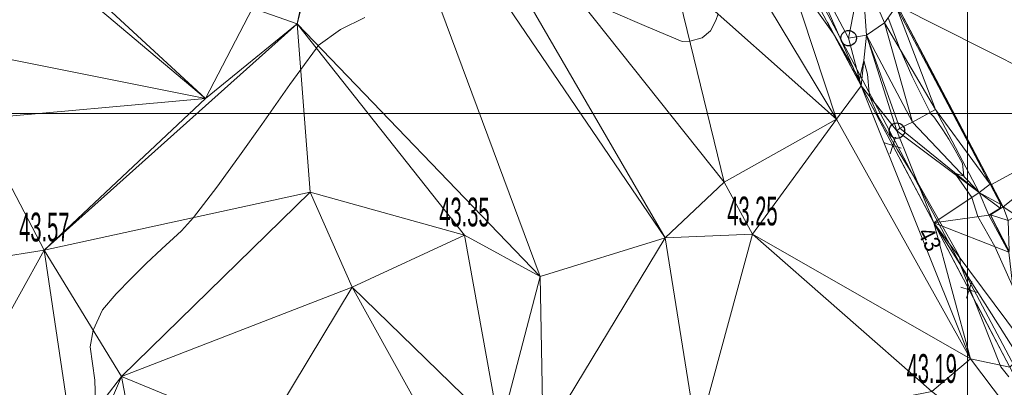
# Model space of a CAD drawing. Extents: x 79271 to 79617, y -3659238 to -3658956.
# Tile 7 of 29: x 79354 to 79402, y -3659113 to -3659095. Entities that reach past the tile are written whole.
import ezdxf
from ezdxf.enums import TextEntityAlignment as Align
from ezdxf.lldxf.tags import DXFTag

# ---------------------------------------------------------------- set-up
doc = ezdxf.new("R2010")
doc.units = 0
for name, color, linetype in [('3dFace', 7, 'Continuous'), ('BK', 7, 'Continuous'), ('ELEVATION', 7, 'Continuous'), ('ERF_LINES', 7, 'Continuous'), ('FENCE', 7, 'Continuous'), ('GCONTOUR', 7, 'Continuous'), ('GRID', 7, 'Continuous'), ('MCONTOUR', 7, 'Continuous'), ('POWER_PLUG', 7, 'Continuous'), ('TK', 7, 'Continuous')]:
    doc.layers.add(name, color=color, linetype=linetype)
doc.styles.add('Arial', font='arial.ttf', dxfattribs={"height": 1})
tags = doc.linetypes.add('DOTTED500', pattern=[1.2, 0.7, -0.5]).pattern_tags.tags
tags[6:7] = [DXFTag(74, 4), DXFTag(75, 0), DXFTag(340, '0'), DXFTag(46, 0.0), DXFTag(50, 0.0), DXFTag(44, 0.0), DXFTag(45, 0.0)]
tags[4:5] = [DXFTag(74, 4), DXFTag(75, 0), DXFTag(340, '0'), DXFTag(46, 0.0), DXFTag(50, 0.0), DXFTag(44, 0.0), DXFTag(45, 0.0)]

msp = doc.modelspace()

# ---------------------------------------------------------------- linework, layer by layer
at = {"layer": '3dFace', "color": 142, "linetype": 'Continuous', "lineweight": 0, "transparency": 33554687}
for points in [[(79370.358, -3659084.04, 43.649), (79385.3, -3659106.037, 43.271), (79371.753, -3659082.671, 43.664), (79370.358, -3659084.04, 43.649)], [(79371.753, -3659082.671, 43.664), (79385.3, -3659106.037, 43.271), (79388.181, -3659103.33, 43.371), (79371.753, -3659082.671, 43.664)], [(79371.753, -3659082.671, 43.664), (79388.181, -3659103.33, 43.371), (79385.72, -3659093.231, 43.561), (79371.753, -3659082.671, 43.664)], [(79367.427, -3659095.641, 43.52), (79370.358, -3659084.04, 43.649), (79369.531, -3659085.726, 43.763), (79367.427, -3659095.641, 43.52)], [(79367.427, -3659095.641, 43.52), (79379.239, -3659107.919, 43.287), (79370.358, -3659084.04, 43.649), (79367.427, -3659095.641, 43.52)], [(79370.358, -3659084.04, 43.649), (79379.239, -3659107.919, 43.287), (79385.3, -3659106.037, 43.271), (79370.358, -3659084.04, 43.649)], [(79369.531, -3659085.726, 43.763), (79365.257, -3659094.883, 43.645), (79367.427, -3659095.641, 43.52), (79369.531, -3659085.726, 43.763)], [(79350.609, -3659088.862, 43.786), (79362.964, -3659099.272, 43.569), (79350.947, -3659088.178, 43.883), (79350.609, -3659088.862, 43.786)], [(79350.947, -3659088.178, 43.883), (79362.964, -3659099.272, 43.569), (79365.257, -3659094.883, 43.645), (79350.947, -3659088.178, 43.883)], [(79350.609, -3659088.862, 43.786), (79349.915, -3659096.653, 43.719), (79362.964, -3659099.272, 43.569), (79350.609, -3659088.862, 43.786)], [(79388.204, -3659091.265, 43.46), (79393.637, -3659100.27, 43.337), (79390.286, -3659090.09, 42.869), (79388.204, -3659091.265, 43.46)], [(79390.286, -3659090.09, 42.869), (79393.637, -3659100.27, 43.337), (79394.837, -3659098.655, 43.055), (79390.286, -3659090.09, 42.869)], [(79390.286, -3659090.09, 42.869), (79394.837, -3659098.655, 43.055), (79391.824, -3659091.806, 42.633), (79390.286, -3659090.09, 42.869)], [(79403.86, -3659090.897, 42.342), (79396.574, -3659094.748, 42.212), (79407.264, -3659100.119, 42.295), (79403.86, -3659090.897, 42.342)], [(79385.72, -3659093.231, 43.561), (79393.637, -3659100.27, 43.337), (79388.204, -3659091.265, 43.46), (79385.72, -3659093.231, 43.561)], [(79391.824, -3659091.806, 42.633), (79394.837, -3659098.655, 43.055), (79394.224, -3659096.333, 42.641), (79391.824, -3659091.806, 42.633)], [(79391.824, -3659091.806, 42.633), (79394.224, -3659096.333, 42.641), (79394.862, -3659093.044, 42.474), (79391.824, -3659091.806, 42.633)], [(79385.72, -3659093.231, 43.561), (79388.181, -3659103.33, 43.371), (79393.637, -3659100.27, 43.337), (79385.72, -3659093.231, 43.561)], [(79394.862, -3659093.044, 42.474), (79394.224, -3659096.333, 42.641), (79395.084, -3659096.19, 42.945), (79394.862, -3659093.044, 42.474)], [(79394.862, -3659093.044, 42.474), (79395.084, -3659096.19, 42.945), (79395.967, -3659095.583, 42.553), (79394.862, -3659093.044, 42.474)], [(79394.862, -3659093.044, 42.474), (79395.967, -3659095.583, 42.553), (79396.531, -3659094.792, 42.382), (79394.862, -3659093.044, 42.474)], [(79362.964, -3659099.272, 43.569), (79367.427, -3659095.641, 43.52), (79365.257, -3659094.883, 43.645), (79362.964, -3659099.272, 43.569)], [(79395.967, -3659095.583, 42.553), (79398.449, -3659099.792, 42.371), (79396.531, -3659094.792, 42.382), (79395.967, -3659095.583, 42.553)], [(79396.531, -3659094.792, 42.382), (79401.098, -3659103.429, 42.34), (79396.574, -3659094.748, 42.212), (79396.531, -3659094.792, 42.382)], [(79396.531, -3659094.792, 42.382), (79398.449, -3659099.792, 42.371), (79401.098, -3659103.429, 42.34), (79396.531, -3659094.792, 42.382)], [(79396.574, -3659094.748, 42.212), (79401.098, -3659103.429, 42.34), (79401.163, -3659103.44, 42.166), (79396.574, -3659094.748, 42.212)], [(79396.574, -3659094.748, 42.212), (79401.163, -3659103.44, 42.166), (79407.264, -3659100.119, 42.295), (79396.574, -3659094.748, 42.212)], [(79362.964, -3659099.272, 43.569), (79355.138, -3659106.633, 43.569), (79367.427, -3659095.641, 43.52), (79362.964, -3659099.272, 43.569)], [(79355.138, -3659106.633, 43.569), (79368.053, -3659103.821, 43.446), (79367.427, -3659095.641, 43.52), (79355.138, -3659106.633, 43.569)], [(79368.053, -3659103.821, 43.446), (79375.552, -3659105.902, 43.346), (79367.427, -3659095.641, 43.52), (79368.053, -3659103.821, 43.446)], [(79367.427, -3659095.641, 43.52), (79375.552, -3659105.902, 43.346), (79379.239, -3659107.919, 43.287), (79367.427, -3659095.641, 43.52)], [(79395.084, -3659096.19, 42.945), (79397.32, -3659100.41, 42.915), (79395.967, -3659095.583, 42.553), (79395.084, -3659096.19, 42.945)], [(79395.967, -3659095.583, 42.553), (79397.32, -3659100.41, 42.915), (79398.449, -3659099.792, 42.371), (79395.967, -3659095.583, 42.553)], [(79394.224, -3659096.333, 42.641), (79394.837, -3659098.655, 43.055), (79395.084, -3659096.19, 42.945), (79394.224, -3659096.333, 42.641)], [(79395.084, -3659096.19, 42.945), (79394.837, -3659098.655, 43.055), (79396.569, -3659100.829, 42.829), (79395.084, -3659096.19, 42.945)], [(79395.084, -3659096.19, 42.945), (79396.569, -3659100.829, 42.829), (79396.706, -3659100.713, 42.799), (79395.084, -3659096.19, 42.945)], [(79395.084, -3659096.19, 42.945), (79396.706, -3659100.713, 42.799), (79397.32, -3659100.41, 42.915), (79395.084, -3659096.19, 42.945)], [(79362.964, -3659099.272, 43.569), (79349.915, -3659096.653, 43.719), (79351.795, -3659100.268, 43.756), (79362.964, -3659099.272, 43.569)], [(79393.637, -3659100.27, 43.337), (79400.15, -3659111.919, 43.356), (79394.837, -3659098.655, 43.055), (79393.637, -3659100.27, 43.337)], [(79394.837, -3659098.655, 43.055), (79400.15, -3659111.919, 43.356), (79398.361, -3659105.303, 43.131), (79394.837, -3659098.655, 43.055)], [(79394.837, -3659098.655, 43.055), (79398.361, -3659105.303, 43.131), (79396.569, -3659100.829, 42.829), (79394.837, -3659098.655, 43.055)], [(79362.964, -3659099.272, 43.569), (79351.795, -3659100.268, 43.756), (79355.138, -3659106.633, 43.569), (79362.964, -3659099.272, 43.569)], [(79397.32, -3659100.41, 42.915), (79400.57, -3659103.836, 42.375), (79398.449, -3659099.792, 42.371), (79397.32, -3659100.41, 42.915)], [(79398.449, -3659099.792, 42.371), (79400.57, -3659103.836, 42.375), (79401.098, -3659103.429, 42.34), (79398.449, -3659099.792, 42.371)], [(79351.795, -3659100.268, 43.756), (79350.229, -3659107.412, 43.693), (79355.138, -3659106.633, 43.569), (79351.795, -3659100.268, 43.756)], [(79393.637, -3659100.27, 43.337), (79388.181, -3659103.33, 43.371), (79389.548, -3659105.853, 43.254), (79393.637, -3659100.27, 43.337)], [(79393.637, -3659100.27, 43.337), (79389.548, -3659105.853, 43.254), (79400.15, -3659111.919, 43.356), (79393.637, -3659100.27, 43.337)], [(79396.706, -3659100.713, 42.799), (79400.57, -3659103.836, 42.375), (79397.32, -3659100.41, 42.915), (79396.706, -3659100.713, 42.799)], [(79401.163, -3659103.44, 42.166), (79401.73, -3659104.535, 42.185), (79407.264, -3659100.119, 42.295), (79401.163, -3659103.44, 42.166)], [(79407.264, -3659100.119, 42.295), (79401.73, -3659104.535, 42.185), (79402.39, -3659104.96, 42.162), (79407.264, -3659100.119, 42.295)], [(79396.569, -3659100.829, 42.829), (79400.57, -3659103.836, 42.375), (79396.706, -3659100.713, 42.799), (79396.569, -3659100.829, 42.829)], [(79396.569, -3659100.829, 42.829), (79398.361, -3659105.303, 43.131), (79400.57, -3659103.836, 42.375), (79396.569, -3659100.829, 42.829)], [(79385.3, -3659106.037, 43.271), (79389.548, -3659105.853, 43.254), (79388.181, -3659103.33, 43.371), (79385.3, -3659106.037, 43.271)], [(79368.053, -3659103.821, 43.446), (79355.138, -3659106.633, 43.569), (79358.892, -3659112.77, 43.46), (79368.053, -3659103.821, 43.446)], [(79368.053, -3659103.821, 43.446), (79358.892, -3659112.77, 43.46), (79370.096, -3659108.437, 43.387), (79368.053, -3659103.821, 43.446)], [(79375.552, -3659105.902, 43.346), (79368.053, -3659103.821, 43.446), (79370.096, -3659108.437, 43.387), (79375.552, -3659105.902, 43.346)], [(79401.098, -3659103.429, 42.34), (79400.57, -3659103.836, 42.375), (79401.615, -3659104.414, 42.333), (79401.098, -3659103.429, 42.34)], [(79401.098, -3659103.429, 42.34), (79401.615, -3659104.414, 42.333), (79401.163, -3659103.44, 42.166), (79401.098, -3659103.429, 42.34)], [(79401.163, -3659103.44, 42.166), (79401.615, -3659104.414, 42.333), (79401.73, -3659104.535, 42.185), (79401.163, -3659103.44, 42.166)], [(79401.042, -3659104.931, 42.338), (79400.57, -3659103.836, 42.375), (79398.361, -3659105.303, 43.131), (79401.042, -3659104.931, 42.338)], [(79401.615, -3659104.414, 42.333), (79400.57, -3659103.836, 42.375), (79401.59, -3659104.59, 42.326), (79401.615, -3659104.414, 42.333)], [(79401.59, -3659104.59, 42.326), (79400.57, -3659103.836, 42.375), (79401.042, -3659104.931, 42.338), (79401.59, -3659104.59, 42.326)], [(79401.59, -3659104.59, 42.326), (79401.042, -3659104.931, 42.338), (79401.112, -3659104.918, 42.184), (79401.59, -3659104.59, 42.326)], [(79401.59, -3659104.59, 42.326), (79401.112, -3659104.918, 42.184), (79401.73, -3659104.535, 42.185), (79401.59, -3659104.59, 42.326)], [(79401.73, -3659104.535, 42.185), (79401.112, -3659104.918, 42.184), (79401.979, -3659105.187, 42.162), (79401.73, -3659104.535, 42.185)], [(79401.73, -3659104.535, 42.185), (79401.615, -3659104.414, 42.333), (79401.59, -3659104.59, 42.326), (79401.73, -3659104.535, 42.185)], [(79401.979, -3659105.187, 42.162), (79402.39, -3659104.96, 42.162), (79401.73, -3659104.535, 42.185), (79401.979, -3659105.187, 42.162)], [(79402.016, -3659106.729, 42.352), (79401.042, -3659104.931, 42.338), (79398.361, -3659105.303, 43.131), (79402.016, -3659106.729, 42.352)], [(79401.112, -3659104.918, 42.184), (79401.042, -3659104.931, 42.338), (79402.016, -3659106.729, 42.352), (79401.112, -3659104.918, 42.184)], [(79401.112, -3659104.918, 42.184), (79402.016, -3659106.729, 42.352), (79402.019, -3659106.684, 42.192), (79401.112, -3659104.918, 42.184)], [(79401.112, -3659104.918, 42.184), (79402.019, -3659106.684, 42.192), (79401.979, -3659105.187, 42.162), (79401.112, -3659104.918, 42.184)], [(79400.15, -3659111.919, 43.356), (79402.064, -3659112.32, 42.882), (79398.361, -3659105.303, 43.131), (79400.15, -3659111.919, 43.356)], [(79398.361, -3659105.303, 43.131), (79402.064, -3659112.32, 42.882), (79402.507, -3659111.855, 42.714), (79398.361, -3659105.303, 43.131)], [(79398.361, -3659105.303, 43.131), (79402.507, -3659111.855, 42.714), (79402.483, -3659110.833, 42.706), (79398.361, -3659105.303, 43.131)], [(79398.361, -3659105.303, 43.131), (79402.483, -3659110.833, 42.706), (79402.016, -3659106.729, 42.352), (79398.361, -3659105.303, 43.131)], [(79370.096, -3659108.437, 43.387), (79377.272, -3659115.422, 43.197), (79375.552, -3659105.902, 43.346), (79370.096, -3659108.437, 43.387)], [(79375.552, -3659105.902, 43.346), (79377.272, -3659115.422, 43.197), (79379.239, -3659107.919, 43.287), (79375.552, -3659105.902, 43.346)], [(79379.239, -3659107.919, 43.287), (79379.376, -3659115.832, 43.148), (79385.3, -3659106.037, 43.271), (79379.239, -3659107.919, 43.287)], [(79385.3, -3659106.037, 43.271), (79379.376, -3659115.832, 43.148), (79386.865, -3659115.758, 43.231), (79385.3, -3659106.037, 43.271)], [(79385.3, -3659106.037, 43.271), (79386.865, -3659115.758, 43.231), (79389.548, -3659105.853, 43.254), (79385.3, -3659106.037, 43.271)], [(79386.865, -3659115.758, 43.231), (79398.262, -3659113.506, 43.185), (79389.548, -3659105.853, 43.254), (79386.865, -3659115.758, 43.231)], [(79400.15, -3659111.919, 43.356), (79389.548, -3659105.853, 43.254), (79398.262, -3659113.506, 43.185), (79400.15, -3659111.919, 43.356)], [(79355.138, -3659106.633, 43.569), (79349.204, -3659117.327, 43.562), (79356.509, -3659115.885, 43.536), (79355.138, -3659106.633, 43.569)], [(79355.138, -3659106.633, 43.569), (79350.229, -3659107.412, 43.693), (79349.204, -3659117.327, 43.562), (79355.138, -3659106.633, 43.569)], [(79355.138, -3659106.633, 43.569), (79356.509, -3659115.885, 43.536), (79358.892, -3659112.77, 43.46), (79355.138, -3659106.633, 43.569)], [(79379.239, -3659107.919, 43.287), (79377.272, -3659115.422, 43.197), (79379.376, -3659115.832, 43.148), (79379.239, -3659107.919, 43.287)], [(79370.096, -3659108.437, 43.387), (79358.892, -3659112.77, 43.46), (79365.768, -3659115.609, 43.358), (79370.096, -3659108.437, 43.387)], [(79370.096, -3659108.437, 43.387), (79365.768, -3659115.609, 43.358), (79374.799, -3659116.902, 43.092), (79370.096, -3659108.437, 43.387)], [(79370.096, -3659108.437, 43.387), (79374.799, -3659116.902, 43.092), (79377.272, -3659115.422, 43.197), (79370.096, -3659108.437, 43.387)], [(79405.606, -3659119.134, 42.756), (79400.15, -3659111.919, 43.356), (79398.262, -3659113.506, 43.185), (79405.606, -3659119.134, 42.756)], [(79405.606, -3659119.134, 42.756), (79402.064, -3659112.32, 42.882), (79400.15, -3659111.919, 43.356), (79405.606, -3659119.134, 42.756)], [(79356.509, -3659115.885, 43.536), (79356.91, -3659117.372, 43.452), (79358.892, -3659112.77, 43.46), (79356.509, -3659115.885, 43.536)], [(79358.892, -3659112.77, 43.46), (79356.91, -3659117.372, 43.452), (79360.657, -3659122.094, 43.267), (79358.892, -3659112.77, 43.46)], [(79360.657, -3659122.094, 43.267), (79365.768, -3659115.609, 43.358), (79358.892, -3659112.77, 43.46), (79360.657, -3659122.094, 43.267)]]:
    msp.add_3dface(points, dxfattribs=at)
at = {"layer": 'BK', "color": 9, "linetype": 'DOTTED500', "lineweight": 9, "transparency": 33554687}
for p, q in [((79396.574, -3659094.748, 42.112), (79401.163, -3659103.44, 42.066)), ((79401.163, -3659103.44, 42.066), (79401.73, -3659104.535, 42.085)), ((79401.73, -3659104.535, 42.085), (79401.112, -3659104.918, 42.084)), ((79401.112, -3659104.918, 42.084), (79402.019, -3659106.684, 42.092))]:
    msp.add_line(p, q, dxfattribs=at)
at = {"layer": 'ERF_LINES', "color": 9, "linetype": 'Continuous', "lineweight": 9, "transparency": 33554687}
msp.add_line((79420.73, -3659147.142), (79378.663, -3659067.701), dxfattribs=at)
at = {"layer": 'FENCE', "color": 1, "linetype": 'Continuous', "lineweight": 9, "transparency": 33554687}
for p, q in [((79394.837, -3659098.655, 42.888), (79393.195, -3659095.564, 42.955)), ((79396.019, -3659100.885, 42.945), (79394.837, -3659098.655, 43.031)), ((79396.776, -3659101.673, 42.988), (79395.965, -3659101.423, 43.031)), ((79396.246, -3659101.954, 42.988), (79396.495, -3659101.142, 43.031)), ((79398.361, -3659105.303, 42.996), (79396.722, -3659102.211, 43.031)), ((79399.73, -3659107.898, 43.049), (79398.361, -3659105.303, 42.782)), ((79400.486, -3659108.687, 42.915), (79399.675, -3659108.436, 42.782)), ((79399.955, -3659108.967, 42.915), (79400.206, -3659108.156, 42.782)), ((79402.064, -3659112.32, 42.892), (79400.43, -3659109.225, 42.782))]:
    msp.add_line(p, q, dxfattribs=at)
at = {"layer": 'GCONTOUR', "color": 9, "linetype": 'Continuous', "lineweight": 9}
for points, elevation in [([(79382.667, -3659095.015), (79384.394, -3659095.774), (79386.136, -3659096.495), (79386.51, -3659096.475), (79387.098, -3659096.316), (79387.515, -3659095.983), (79387.77, -3659095.481), (79387.877, -3659095.149)], 43.5), ([(79357.639, -3659114.409), (79357.6, -3659112.991), (79357.592, -3659112.948), (79357.371, -3659111.341), (79357.513, -3659110.526), (79357.515, -3659110.519), (79357.961, -3659109.533), (79358.635, -3659108.75), (79359.352, -3659108.006), (79360.092, -3659107.282), (79360.849, -3659106.574), (79361.617, -3659105.875), (79361.811, -3659105.699), (79362.385, -3659105.055), (79363.528, -3659103.572), (79364.619, -3659102.053), (79365.701, -3659100.527), (79367.064, -3659098.591), (79367.596, -3659097.854), (79368.362, -3659096.822), (79368.442, -3659096.696), (79369.523, -3659095.909), (79370.71, -3659095.331)], 43.5), ([(79402.211, -3659108.445), (79401.323, -3659106.461), (79400.494, -3659105.007), (79400.205, -3659104.079), (79399.469, -3659103.008), (79399.431, -3659102.915), (79399.818, -3659103.043), (79399.758, -3659102.422), (79399.407, -3659101.782), (79399.09, -3659101.236), (79398.807, -3659100.783), (79398.562, -3659100.424), (79398.357, -3659100.156), (79398.209, -3659099.99), (79398.181, -3659099.939), (79397.317, -3659098.192), (79396.69, -3659096.809), (79396.142, -3659095.338)], 42.5)]:
    msp.add_lwpolyline(points, dxfattribs=dict(at, elevation=elevation))
at = {"layer": 'GRID', "color": 142, "linetype": 'Continuous', "lineweight": 9, "transparency": 33554687}
for p, q in [((79400, -3659238.285), (79400, -3658956.285)), ((79272.283, -3659100), (79617.283, -3659100))]:
    msp.add_line(p, q, dxfattribs=at)
at = {"layer": 'MCONTOUR', "color": 9, "linetype": 'Continuous', "lineweight": 9, "elevation": 43}
msp.add_lwpolyline([(79402.005, -3659112.783), (79401.757, -3659112.465), (79401.627, -3659112.307), (79401.588, -3659112.22), (79400.314, -3659109.008), (79399.664, -3659107.362), (79399.632, -3659107.008), (79399.57, -3659106.869), (79397.584, -3659103.362), (79396.6, -3659101.759), (79395.657, -3659100.132), (79395.259, -3659099.184), (79395.226, -3659098.991), (79395.146, -3659098.086), (79394.961, -3659097.422), (79394.851, -3659097.911), (79394.756, -3659098.346), (79394.483, -3659097.865), (79394.449, -3659097.771), (79394.444, -3659097.762), (79393.491, -3659096.121), (79392.519, -3659094.758)], dxfattribs=at)
at = {"layer": 'POWER_PLUG', "color": 34, "linetype": 'Continuous', "lineweight": 30, "transparency": 33554687}
for centre in [(79394.224, -3659096.333, 42.716), (79396.569, -3659100.829, 42.716)]:
    msp.add_circle(centre, 0.375, dxfattribs=at)
at = {"layer": 'TK', "color": 55, "linetype": 'Continuous', "lineweight": 9, "transparency": 33554687}
for p, q in [((79396.531, -3659094.792, 42.282), (79401.098, -3659103.429, 42.24)), ((79401.098, -3659103.429, 42.24), (79401.615, -3659104.414, 42.233)), ((79401.59, -3659104.59, 42.226), (79401.042, -3659104.931, 42.238)), ((79401.615, -3659104.414, 42.233), (79401.59, -3659104.59, 42.226)), ((79401.042, -3659104.931, 42.238), (79402.016, -3659106.729, 42.252))]:
    msp.add_line(p, q, dxfattribs=at)

# ---------------------------------------------------------------- texts
at = {"layer": 'ELEVATION', "color": 8, "transparency": 33554687, "style": 'Arial', "width": 0.5}
for s, p in [('43.35', (79375.552, -3659105.902, 43.346)), ('43.25', (79389.548, -3659105.853, 43.254)), ('43.57', (79355.138, -3659106.633, 43.569)), ('43.19', (79398.262, -3659113.506, 43.185))]:
    msp.add_text(s, height=1.4, dxfattribs=at).set_placement(p, align=Align.BOTTOM_CENTER)
at = {"layer": 'MCONTOUR', "color": 9, "transparency": 33554687, "style": 'Arial', "width": 0.9}
msp.add_text('43', height=0.8, rotation=296.9067, dxfattribs=at).set_placement((79398.164, -3659106.099, 43), align=Align.MIDDLE_CENTER)

doc.saveas('drawing.dxf')
